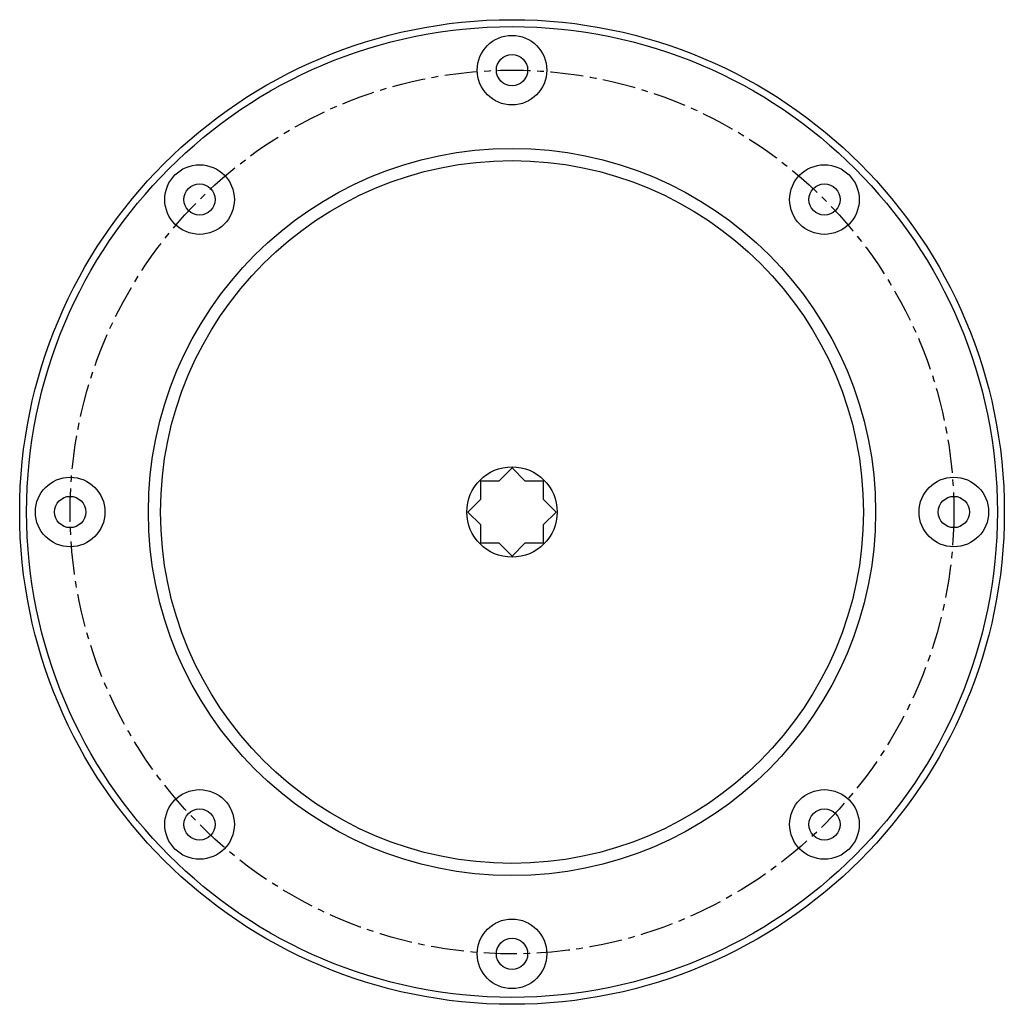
# Model space of a CAD drawing. Extents: x -142 to 142, y -142 to 142.
import ezdxf

# ---------------------------------------------------------------- set-up
doc = ezdxf.new("R2010")
doc.units = 0
doc.header["$LTSCALE"] = 0.3
doc.linetypes.add('CENTER', pattern=[50.8, 31.75, -6.35, 6.35, -6.35])
doc.layers.get('0').update_dxf_attribs({"linetype": 'CONTINUOUS'})
doc.layers.add('CENTER', color=9, linetype='CENTER')

msp = doc.modelspace()

# ---------------------------------------------------------------- linework, layer by layer
for p, q in [((-3.73, 9), (0, 12.73)), ((0, 12.73), (3.73, 9)), ((-9, 9), (-3.73, 9)), ((-9, 3.73), (-9, 9)), ((3.73, 9), (9, 9)), ((9, 9), (9, 3.73)), ((-12.73, 0), (-9, 3.73)), ((9, 3.73), (12.73, 0)), ((-9, -3.73), (-12.73, 0)), ((12.73, 0), (9, -3.73)), ((-9, -9), (-9, -3.73)), ((9, -3.73), (9, -9)), ((-3.73, -9), (-9, -9)), ((0, -12.73), (-3.73, -9)), ((3.73, -9), (0, -12.73)), ((9, -9), (3.73, -9))]:
    msp.add_line(p, q)
for centre, radius in [((0, 0), 141.5), ((0, 0), 139.5), ((0, 127), 10), ((0, 127), 4.5), ((0, 0), 104.5), ((0, 0), 101), ((-89.8, 89.8), 10), ((89.8, 89.8), 10), ((-89.8, 89.8), 4.5), ((89.8, 89.8), 4.5), ((0, 0), 13), ((-127, 0), 10), ((127, 0), 10), ((-127, 0), 4.5), ((127, 0), 4.5), ((-89.8, -89.8), 10), ((89.8, -89.8), 10), ((-89.8, -89.8), 4.5), ((89.8, -89.8), 4.5), ((0, -127), 10), ((0, -127), 4.5)]:
    msp.add_circle(centre, radius)
at = {"layer": 'CENTER'}
msp.add_circle((0, 0), 127, dxfattribs=at)

doc.saveas('drawing.dxf')
